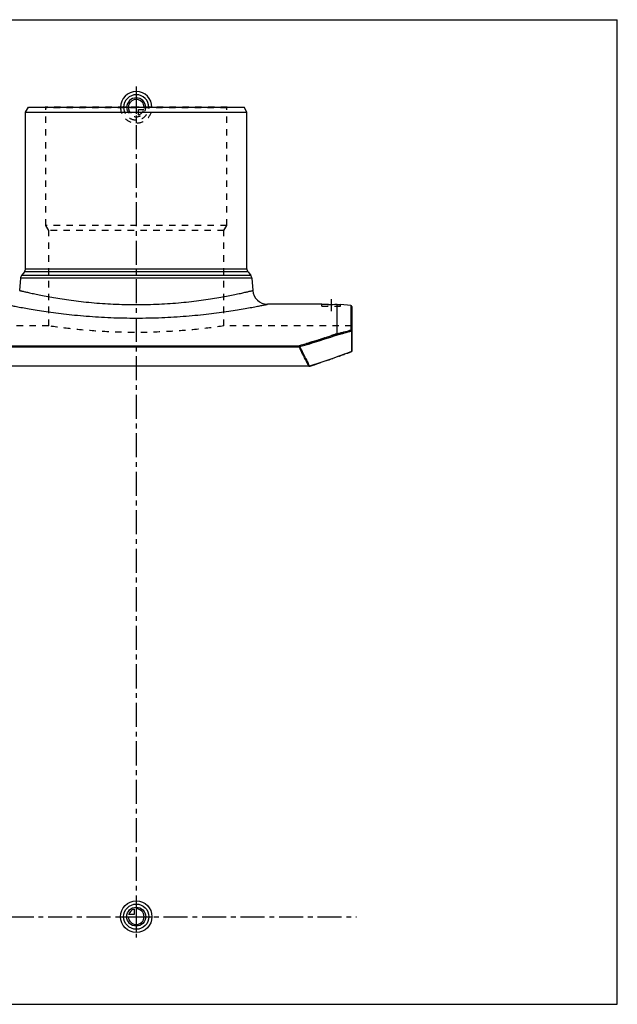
# Model space of a CAD drawing. Header units: millimetres. Extents: x 0 to 1000, y 0 to 1000.
# Tile 3 of 3: x 393 to 1000, y 0 to 1000. Entities that reach past the tile are written whole.
import ezdxf

# ---------------------------------------------------------------- set-up
doc = ezdxf.new("R2010")
doc.units = ezdxf.units.MM
doc.header["$LTSCALE"] = 65.185185
doc.linetypes.add('CENTER', pattern=[0.6, 0.375, -0.075, 0.075, -0.075])
doc.linetypes.add('HIDDEN', pattern=[0.2, 0.1, -0.1])
doc.layers.get('0').update_dxf_attribs({"linetype": 'CONTINUOUS'})
for name, color, linetype in [('ACHSEN_S', 7, 'CONTINUOUS'), ('FASEN', 7, 'CONTINUOUS'), ('KOERPER', 7, 'CONTINUOUS'), ('KONST.EL_MIT_GEO', 7, 'CONTINUOUS'), ('KURVEN', 7, 'CONTINUOUS'), ('RUNDUNG', 7, 'CONTINUOUS'), ('SCHNITT', 7, 'CONTINUOUS')]:
    doc.layers.add(name, color=color, linetype=linetype)

msp = doc.modelspace()

# ---------------------------------------------------------------- linework, layer by layer
at = {"color": 7, "linetype": 'Continuous'}
for p, q in [((0, 1000), (1000, 1000)), ((1000, 0), (1000, 1000)), ((0, 0), (1000, 0))]:
    msp.add_line(p, q, dxfattribs=at)
at = {"layer": 'ACHSEN_S', "color": 40, "linetype": 'CENTER'}
for p, q in [((511, 932), (511, 68)), ((265, 89), (735, 89))]:
    msp.add_line(p, q, dxfattribs=at)
at = {"layer": 'FASEN', "color": 7, "linetype": 'Continuous'}
for p, q in [((398.5, 906), (401.4, 911)), ((401.4, 911), (620.6, 911)), ((623.5, 906), (620.6, 911)), ((398.5, 906), (623.5, 906)), ((729.1, 709.8), (718.5, 710.7))]:
    msp.add_line(p, q, dxfattribs=at)
at = {"layer": 'KOERPER', "color": 7, "linetype": 'Continuous'}
for p, q in [((398.5, 747.1), (398.5, 906)), ((623.5, 747.1), (623.5, 906)), ((699.5, 711), (644.4, 711))]:
    msp.add_line(p, q, dxfattribs=at)
at = {"layer": 'KONST.EL_MIT_GEO', "color": 8, "linetype": 'HIDDEN'}
for p, q in [((419, 910.5), (418.5, 911)), ((603.5, 911), (418.5, 911)), ((419, 791), (419, 910.5)), ((603, 910.5), (419, 910.5)), ((603, 910.5), (603.5, 911)), ((603, 791), (603, 910.5)), ((422, 785.8), (419, 791)), ((603, 791), (419, 791)), ((600, 785.8), (603, 791)), ((422, 689), (422, 785.8)), ((600, 785.8), (422, 785.8)), ((600, 689), (600, 785.8))]:
    msp.add_line(p, q, dxfattribs=at)
msp.add_open_spline([(600, 689), (591.3, 687.7), (573.1, 685.4), (543.4, 683), (511, 682), (478.6, 683), (448.9, 685.4), (430.7, 687.7), (422, 689)], degree=3, knots=[0, 0, 0, 0, 0.1471, 0.3091, 0.5, 0.6909, 0.8529, 1, 1, 1, 1], dxfattribs=at)
at = {"layer": 'KURVEN', "color": 40, "linetype": 'Continuous'}
for p, q in [((511, 927), (511, 911)), ((511, 105), (511, 73)), ((508.8, 91.2), (503.3, 91.2)), ((508.8, 96.7), (508.8, 91.2)), ((495, 89), (527, 89))]:
    msp.add_line(p, q, dxfattribs=at)
at = {"layer": 'KURVEN', "color": 8, "linetype": 'HIDDEN'}
for p, q in [((527, 911), (495, 911)), ((511, 911), (511, 895)), ((513.2, 903.3), (513.2, 908.8)), ((513.2, 908.8), (518.7, 908.8))]:
    msp.add_line(p, q, dxfattribs=at)
at = {"layer": 'KURVEN', "color": 40, "linetype": 'Continuous'}
for radius in [16, 12.8, 9.6]:
    msp.add_circle((511, 89), radius, dxfattribs=at)
for centre, radius, start, end in [((511, 911), 16, 0, 180), ((511, 911), 12.8, 0, 180), ((511, 911), 9.6, 0, 179.9999), ((511, 911), 8, 0, 179.9999), ((511, 89), 8, 180, 90), ((511, 89), 8, 105.962, 164.038)]:
    msp.add_arc(centre, radius, start, end, dxfattribs=at)
at = {"layer": 'KURVEN', "color": 8, "linetype": 'HIDDEN'}
for radius, start, end in [(16, 180, 360), (12.8, 180, 360), (9.6, 179.9999, 360), (8, 179.9999, 270), (8, 285.962, 344.038)]:
    msp.add_arc((511, 911), radius, start, end, dxfattribs=at)
at = {"layer": 'RUNDUNG', "color": 7, "linetype": 'Continuous'}
for p, q in [((397.4, 744), (394.4, 740.2)), ((627.6, 740.2), (394.4, 740.2)), ((624.6, 744), (397.4, 744)), ((398.5, 747.1), (623.5, 747.1)), ((624.6, 744), (627.6, 740.2)), ((393.4, 737.5), (392.5, 725)), ((628.6, 737.5), (393.4, 737.5)), ((628.6, 737.5), (629.5, 725)), ((729.1, 709.8), (729.1, 684.8)), ((730, 708.8), (730, 663.2)), ((729.8, 683.8), (730, 683.8)), ((729.8, 683.8), (729.8, 663)), ((345.5, 668.9), (676.5, 668.9)), ((345.5, 667.6), (676.5, 667.6)), ((676.5, 668.9), (676.5, 667.6)), ((686.4, 648), (335.6, 648))]:
    msp.add_line(p, q, dxfattribs=at)
for centre, radius, start, end in [((398.4, 737.1), 5, 142.0013, 176), ((393.5, 747.1), 5, 322.0013, 360), ((628.5, 747.1), 5, 180, 217.9987), ((623.6, 737.1), 5, 4, 37.9987), ((644.4, 726), 15, 184, 270), ((729, 708.8), 1, 0, 85), ((542.6, 1360.9), 701.4, 284.235, 285.4234), ((543.9, 1361.3), 702.5, 284.1581, 285.3468)]:
    msp.add_arc(centre, radius, start, end, dxfattribs=at)
at = {"layer": 'RUNDUNG', "color": 8, "linetype": 'HIDDEN'}
for centre, radius, start, end in [((540.8, 1367.6), 708.3, 284.2419, 285.4187), ((543.1, 1364.2), 705.6, 284.1611, 285.3446), ((439.5, 1424.8), 815.3, 290.5006, 290.8586), ((470.8, 1335.2), 720.4, 287.4811, 287.915)]:
    msp.add_arc(centre, radius, start, end, dxfattribs=at)
at = {"layer": 'RUNDUNG', "color": 7, "linetype": 'Continuous'}
for points, knots in [([(392.5, 725), (392.5, 724.9), (392.6, 724.9), (392.7, 724.9), (392.9, 724.9), (393.1, 724.8), (393.4, 724.7), (394, 724.6), (394.9, 724.4), (396.2, 724.1), (397.7, 723.7), (399.5, 723.3), (401.6, 722.9), (403.9, 722.3), (407.6, 721.6), (412.7, 720.5), (419.6, 719.2), (427.3, 717.8), (435.9, 716.4), (445.1, 715), (455.1, 713.8), (469.3, 712.3), (488, 711), (511, 710.4), (534, 711), (552.7, 712.3), (566.9, 713.8), (576.9, 715), (586.1, 716.4), (594.7, 717.8), (602.4, 719.2), (609.3, 720.5), (614.4, 721.6), (618.1, 722.3), (620.4, 722.9), (622.5, 723.3), (624.3, 723.7), (625.8, 724.1), (627.1, 724.4), (628, 724.6), (628.6, 724.7), (628.9, 724.8), (629.1, 724.9), (629.3, 724.9), (629.4, 724.9), (629.5, 724.9), (629.5, 725)], [0, 0, 0, 0, 0.00015, 0.00061, 0.00138, 0.00245, 0.00382, 0.0055, 0.00977, 0.01522, 0.02186, 0.02966, 0.03859, 0.04863, 0.05975, 0.08512, 0.11443, 0.14739, 0.18369, 0.22299, 0.26493, 0.30913, 0.40265, 0.5, 0.59735, 0.69087, 0.73507, 0.77701, 0.81631, 0.85261, 0.88557, 0.91488, 0.94025, 0.95137, 0.96141, 0.97034, 0.97814, 0.98478, 0.99023, 0.9945, 0.99618, 0.99755, 0.99862, 0.99939, 0.99985, 1, 1, 1, 1]), ([(377.6, 711), (377.6, 711), (377.6, 711), (377.7, 711), (378, 710.9), (378.2, 710.9), (378.6, 710.8), (379.3, 710.6), (380.3, 710.4), (381.7, 710.1), (383.5, 709.8), (385.6, 709.4), (388, 708.9), (390.7, 708.4), (394.8, 707.6), (400.7, 706.6), (408.5, 705.3), (417.3, 703.9), (427, 702.6), (437.4, 701.2), (448.6, 700), (464.6, 698.6), (485.4, 697.3), (511, 696.8), (536.6, 697.3), (557.4, 698.6), (573.4, 700), (584.6, 701.2), (595, 702.6), (604.7, 703.9), (613.5, 705.3), (621.3, 706.6), (627.2, 707.6), (631.3, 708.4), (634, 708.9), (636.4, 709.4), (638.5, 709.8), (640.3, 710.1), (641.7, 710.4), (642.7, 710.6), (643.4, 710.8), (643.8, 710.9), (644, 710.9), (644.3, 711), (644.4, 711), (644.4, 711), (644.4, 711)], [0, 0, 0, 0, 0.00016, 0.00062, 0.0014, 0.0025, 0.0039, 0.00561, 0.00995, 0.0155, 0.02225, 0.03017, 0.03924, 0.04943, 0.06071, 0.08638, 0.11597, 0.14916, 0.18561, 0.22496, 0.26683, 0.31084, 0.40365, 0.5, 0.59635, 0.68916, 0.73317, 0.77504, 0.81439, 0.85084, 0.88403, 0.91362, 0.93929, 0.95057, 0.96076, 0.96983, 0.97775, 0.9845, 0.99005, 0.99439, 0.9961, 0.9975, 0.9986, 0.99938, 0.99984, 1, 1, 1, 1]), ([(676.5, 668.9), (679.9, 669.9), (692.8, 673.7), (705.6, 677.8), (715, 681.1)], [0, 0, 0, 0, 0.26371, 1, 1, 1, 1]), ([(677.1, 668), (680.5, 668.9), (693.5, 672.7), (706.3, 676.9), (715.7, 680.1)], [0, 0, 0, 0, 0.26371, 1, 1, 1, 1]), ([(715, 681.1), (715, 681.1), (715, 681.1), (715, 681), (715, 681)], [0, 0, 0, 0, 0.17227, 1, 1, 1, 1]), ([(715, 681), (715.2, 681), (715.5, 680.7), (715.7, 680.3), (715.7, 680.1)], [0, 0, 0, 0, 0.46794, 1, 1, 1, 1]), ([(730, 683.8), (730, 683.9), (730, 684.2), (729.8, 684.5), (729.5, 684.7), (729.2, 684.8), (729.1, 684.8)], [0, 0, 0, 0, 0.2455, 0.49354, 0.7453, 1, 1, 1, 1]), ([(729.1, 684.8), (729.3, 684.7), (729.6, 684.4), (729.8, 684), (729.8, 683.8)], [0, 0, 0, 0, 0.47235, 1, 1, 1, 1]), ([(677.1, 668), (677.1, 668.1), (677, 668.3), (676.9, 668.6), (676.7, 668.8), (676.5, 668.9)], [0, 0, 0, 0, 0.27976, 0.55042, 1, 1, 1, 1]), ([(676.5, 667.6), (676.6, 667.6), (676.7, 667.7), (676.9, 667.8), (677.1, 667.9), (677.1, 668)], [0, 0, 0, 0, 0.25798, 0.64192, 1, 1, 1, 1]), ([(686.4, 648), (685.6, 649.7), (682.4, 656.2), (679.1, 662.8), (676.5, 667.6)], [0, 0, 0, 0, 0.24982, 1, 1, 1, 1]), ([(687.2, 648.1), (686.4, 649.8), (683.1, 656.5), (679.7, 663.1), (677.1, 668)], [0, 0, 0, 0, 0.24981, 1, 1, 1, 1]), ([(729.8, 663), (726.5, 661.7), (712.4, 656.5), (698.2, 651.6), (687.2, 648.1)], [0, 0, 0, 0, 0.23126, 1, 1, 1, 1]), ([(730, 663.2), (730, 663.1), (729.9, 663), (729.8, 663), (729.8, 663)], [0, 0, 0, 0, 0.38101, 1, 1, 1, 1]), ([(687.2, 648.1), (687.1, 648.1), (686.9, 648.1), (686.6, 648), (686.4, 648)], [0, 0, 0, 0, 0.22575, 1, 1, 1, 1])]:
    msp.add_open_spline(points, degree=3, knots=knots, dxfattribs=at)
at = {"layer": 'RUNDUNG', "color": 8, "linetype": 'HIDDEN'}
for points, knots in [([(715, 681.1), (712, 680), (699.3, 675.7), (686.4, 671.7), (676.5, 668.9)], [0, 0, 0, 0, 0.23575, 1, 1, 1, 1]), ([(715.7, 680.1), (712.7, 679.1), (699.9, 674.8), (687, 670.8), (677.1, 668)], [0, 0, 0, 0, 0.23579, 1, 1, 1, 1]), ([(715, 681), (715, 681), (715, 681), (715, 681.1), (715, 681.1)], [0, 0, 0, 0, 0.37766, 1, 1, 1, 1]), ([(676.5, 667.6), (677.4, 666), (680.8, 659.5), (684, 653), (686.4, 648)], [0, 0, 0, 0, 0.2502, 1, 1, 1, 1]), ([(677.1, 668), (678, 666.3), (681.4, 659.8), (684.7, 653.1), (687.2, 648.1)], [0, 0, 0, 0, 0.25021, 1, 1, 1, 1]), ([(692.4, 649.8), (695.2, 650.7), (706.2, 654.3), (717.1, 658.2), (725, 661.2)], [0, 0, 0, 0, 0.26378, 1, 1, 1, 1]), ([(686.4, 648), (686.5, 648), (686.7, 648), (687, 648.1), (687.2, 648.1)], [0, 0, 0, 0, 0.26779, 1, 1, 1, 1])]:
    msp.add_open_spline(points, degree=3, knots=knots, dxfattribs=at)
at = {"layer": 'SCHNITT', "color": 8, "linetype": 'HIDDEN'}
for p, q in [((699.5, 709), (699.5, 711)), ((699.5, 711), (699.8, 711)), ((714.7, 711), (715, 711)), ((715, 711), (715.2, 710.9)), ((715.2, 710.9), (718.5, 710.7)), ((715.2, 710.9), (716.3, 710.9)), ((716.7, 710.8), (717.8, 710.7)), ((718.5, 709), (718.5, 710.7)), ((699.5, 709), (718.5, 709)), ((422, 689), (292, 689)), ((730, 689), (600, 689))]:
    msp.add_line(p, q, dxfattribs=at)
at = {"layer": 'SCHNITT', "color": 40, "linetype": 'CENTER'}
msp.add_line((709, 716), (709, 704), dxfattribs=at)
at = {"layer": 'SCHNITT', "color": 7, "linetype": 'Continuous'}
msp.add_line((715, 711), (715, 681.1), dxfattribs=at)
for centre, radius, start, end in [((709, 1332.9), 622, 269.1249, 270.5527), ((763.6, 1334.7), 625.6, 265.5485, 265.87)]:
    msp.add_arc(centre, radius, start, end, dxfattribs=at)
at = {"layer": 'SCHNITT', "color": 8, "linetype": 'HIDDEN'}
msp.add_arc((709, 1333), 622, 269.1496, 270.5254, dxfattribs=at)

doc.saveas('drawing.dxf')
